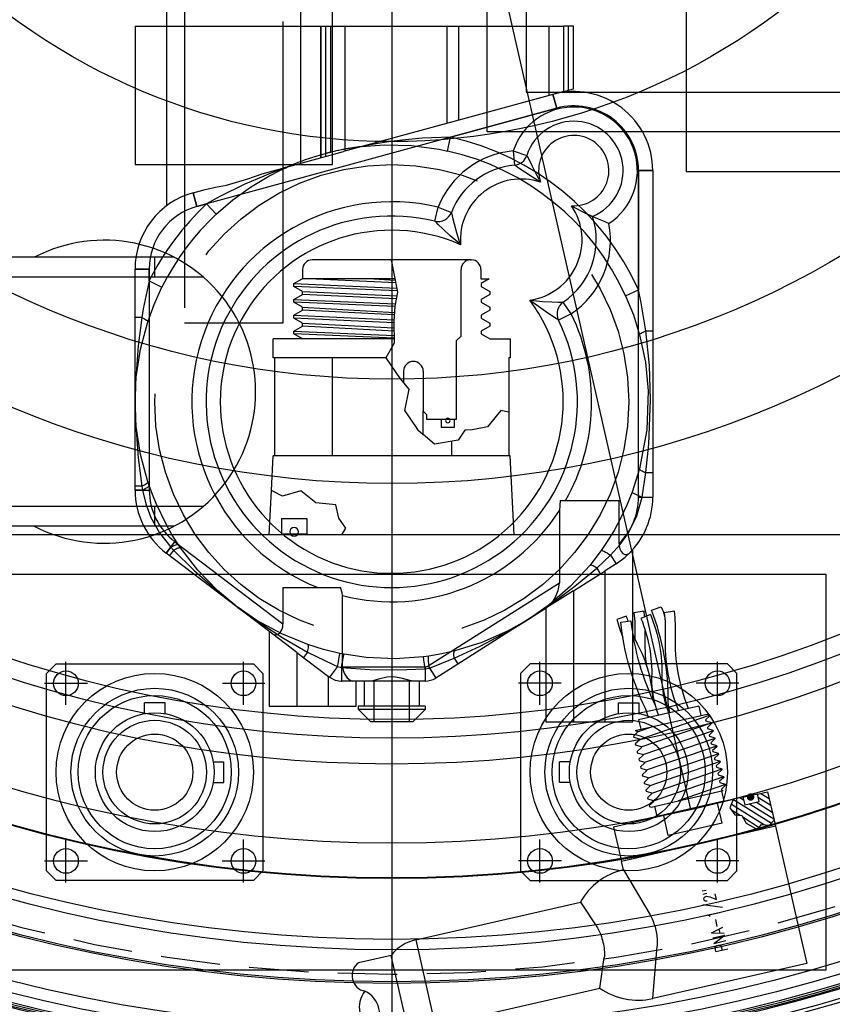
# Model space of a CAD drawing. Extents: x -135 to 10, y 84 to 175.
# Tile 5 of 53: x -110.57 to -105.43, y 138.03 to 144.26. Entities that reach past the tile are written whole.
import ezdxf
from ezdxf.enums import TextEntityAlignment as Align

# ---------------------------------------------------------------- set-up
doc = ezdxf.new("R2010")
doc.units = 0
doc.header["$LTSCALE"] = 1.5
doc.header["$MEASUREMENT"] = 0
doc.linetypes.add('HIDDEN', pattern=[0.375, 0.25, -0.125])
doc.linetypes.add('SLDHIDDEN0', pattern=[1.905, 1.27, -0.635])
doc.layers.get('0').update_dxf_attribs({"linetype": 'CONTINUOUS'})
for name, color, linetype in [('ANTENNA', 2, 'CONTINUOUS'), ('DEVICE_TRACKPOINT', 212, 'CONTINUOUS'), ('HULL', 7, 'CONTINUOUS'), ('J_BOX_AFT', 171, 'CONTINUOUS'), ('J_BOX_FORW', 11, 'CONTINUOUS'), ('PNA_1_2', 6, 'CONTINUOUS'), ('SENSOR_C', 132, 'CONTINUOUS'), ('SPHERE_AFT', 7, 'CONTINUOUS'), ('STATION1', 134, 'CONTINUOUS'), ('STATION10', 60, 'CONTINUOUS'), ('STATION11', 70, 'CONTINUOUS'), ('STATION12', 50, 'CONTINUOUS'), ('STATION13', 90, 'CONTINUOUS'), ('STATION14', 100, 'CONTINUOUS'), ('STATION15', 110, 'CONTINUOUS'), ('STATION2', 136, 'CONTINUOUS'), ('STATION3', 138, 'CONTINUOUS'), ('STATION4', 140, 'CONTINUOUS'), ('STATION5', 142, 'CONTINUOUS'), ('STATION6', 144, 'CONTINUOUS'), ('STATION7', 146, 'CONTINUOUS'), ('STATION8', 150, 'CONTINUOUS'), ('STATION9', 201, 'CONTINUOUS'), ('V_BAND_COMPRESSION', 6, 'CONTINUOUS'), ('V_BAND_TENSION', 5, 'CONTINUOUS')]:
    doc.layers.add(name, color=color, linetype=linetype)
doc.styles.add('RDIM', font='romand', dxfattribs={"width": 0.75, "height": 0.1})

# ---------------------------------------------------------------- blocks, each defined once
blk = doc.blocks.new('*X3')
at = {"color": 0}
for p, q in [((3.457, 8.6277), (3.5004, 8.6711)), ((3.4796, 8.6061), (3.5446, 8.6711)), ((3.505, 8.5431), (3.6329, 8.6711)), ((3.505, 8.5873), (3.5887, 8.6711)), ((3.4556, 8.4496), (3.6561, 8.6501)), ((3.4813, 8.4311), (3.6557, 8.6054)), ((3.5763, 8.4819), (3.6642, 8.5697)), ((3.453, 8.4911), (3.4729, 8.5111)), ((3.5169, 8.4224), (3.5628, 8.4684))]:
    blk.add_line(p, q, dxfattribs=at)

msp = doc.modelspace()

# ---------------------------------------------------------------- linework, layer by layer
for p, q in [((-108.2183, 157.3672), (-108.2183, 137.7286)), ((-108.2183, 147.5479), (-106.3268, 139.261))]:
    msp.add_line(p, q)
msp.add_circle((-108.2183, 147.5479), 9.8193)
at = {"layer": 'ANTENNA', "linetype": 'SLDHIDDEN0'}
for p, q in [((-109.6433, 145.3393), (-109.6433, 143.3393)), ((-108.7933, 143.3393), (-108.7933, 145.3393)), ((-109.6433, 144.3393), (-109.6433, 143.3393)), ((-109.5308, 144.3393), (-109.5308, 142.3393)), ((-108.9058, 142.3393), (-108.9058, 144.3393)), ((-108.7933, 143.3476), (-108.7933, 144.3393)), ((-108.6683, 144.2143), (-108.6683, 143.3817)), ((-108.6648, 143.3827), (-108.6648, 144.2143)), ((-108.6379, 144.2143), (-108.6379, 143.4092)), ((-108.6048, 143.4176), (-108.6048, 144.2143)), ((-108.5933, 143.3393), (-108.5933, 144.2143)), ((-108.5129, 143.4373), (-108.5129, 144.2143)), ((-107.8683, 143.6004), (-107.8683, 144.2143)), ((-107.2237, 144.2143), (-107.2237, 143.7766)), ((-107.0987, 143.8108), (-107.0987, 144.2143)), ((-107.1744, 143.6968), (-107.1981, 143.7836)), ((-107.8457, 143.5133), (-107.1744, 143.6968)), ((-107.8652, 143.4255), (-107.8457, 143.5133)), ((-108.5133, 143.4241), (-108.5133, 143.4373)), ((-108.5133, 143.4373), (-108.5133, 143.4373)), ((-108.8237, 143.3393), (-108.5228, 143.4215)), ((-108.6375, 143.4093), (-108.6375, 143.3902)), ((-106.6563, 143.3013), (-106.6563, 142.5474)), ((-106.6563, 143.3013), (-106.5663, 143.3013)), ((-109.4514, 143.0744), (-109.4751, 143.1612)), ((-109.4514, 143.0744), (-109.3906, 143.091)), ((-109.3906, 143.091), (-109.3291, 143.0253)), ((-109.7533, 142.6789), (-109.8433, 142.6789)), ((-109.7533, 142.6041), (-109.7533, 142.6789)), ((-109.7533, 142.6041), (-109.6727, 142.564)), ((-106.7382, 142.5102), (-106.6563, 142.5474)), ((-109.8008, 142.3726), (-109.8433, 142.3726)), ((-109.5308, 142.3393), (-109.2183, 142.3393)), ((-109.2183, 142.3393), (-108.9058, 142.3393)), ((-106.6095, 142.2874), (-106.5663, 142.2874)), ((-106.6497, 141.4147), (-106.6968, 141.2686)), ((-106.6344, 141.237), (-106.6095, 141.3912)), ((-106.6095, 141.3912), (-106.5663, 141.3912)), ((-109.7547, 141.3103), (-109.7627, 141.334)), ((-109.8008, 141.306), (-109.8433, 141.306)), ((-109.7966, 141.281), (-109.8433, 141.281)), ((-109.8008, 141.306), (-109.7966, 141.281)), ((-106.6344, 141.237), (-106.5663, 141.237)), ((-109.5547, 140.9149), (-109.5688, 140.9355)), ((-109.6174, 140.92), (-109.6456, 140.8827)), ((-109.6, 140.9015), (-109.6257, 140.8676)), ((-109.6174, 140.92), (-109.6, 140.9015)), ((-106.8928, 140.8991), (-106.9653, 140.8045)), ((-106.9213, 140.7874), (-106.8332, 140.8688)), ((-106.7988, 140.8146), (-106.8683, 140.7706)), ((-106.8332, 140.8688), (-106.7988, 140.8146)), ((-107.0683, 140.644), (-106.8683, 140.7706)), ((-106.9213, 140.7874), (-106.8985, 140.7514)), ((-106.8683, 139.8143), (-106.8683, 140.7706)), ((-107.0683, 140.644), (-107.2203, 140.5478)), ((-107.0683, 140.644), (-107.0683, 139.8143)), ((-108.8183, 140.2545), (-108.9703, 140.3699)), ((-108.8183, 140.2545), (-108.8183, 139.9143)), ((-108.8183, 140.2545), (-108.6183, 140.1026)), ((-108.7506, 140.2564), (-108.7763, 140.2226)), ((-108.5201, 140.2426), (-108.5474, 140.248)), ((-107.9847, 140.2311), (-108.0181, 140.2266)), ((-107.98, 140.1551), (-107.8225, 140.2169)), ((-107.8225, 140.2169), (-107.7998, 140.181)), ((-108.5618, 140.1648), (-108.6124, 140.0982)), ((-108.5618, 140.1648), (-108.5368, 140.1584)), ((-108.5368, 140.1584), (-108.5368, 140.0727)), ((-108.007, 140.15), (-107.98, 140.1551)), ((-108.007, 140.15), (-108.007, 140.0727)), ((-107.98, 140.1551), (-107.9402, 140.0921)), ((-108.6183, 139.9143), (-108.6183, 140.1026)), ((-108.6124, 140.0982), (-108.6183, 140.1026)), ((-108.4662, 140.0727), (-108.5368, 140.0727)), ((-108.3308, 140.0727), (-108.3308, 139.8143)), ((-108.1058, 139.8143), (-108.1058, 140.0727))]:
    msp.add_line(p, q, dxfattribs=at)
at = {"layer": 'ANTENNA', "linetype": 'CONTINUOUS'}
for p, q in [((-108.5933, 144.2143), (-108.5933, 144.3393)), ((-109.8433, 144.2143), (-109.8433, 143.3393)), ((-109.8433, 144.2143), (-107.7937, 144.2143)), ((-107.7937, 144.2143), (-107.1283, 144.2143)), ((-107.7937, 143.6208), (-107.7937, 144.2143)), ((-107.0683, 144.2143), (-107.1283, 144.2143)), ((-107.1283, 143.8027), (-107.1283, 144.2143)), ((-107.0683, 143.8191), (-107.0683, 144.2143)), ((-107.1283, 143.8027), (-107.7937, 143.6208)), ((-107.1283, 143.8027), (-107.0683, 143.8191)), ((-107.1981, 143.7836), (-107.1744, 143.6968)), ((-107.1744, 143.6968), (-109.4514, 143.0744)), ((-107.7937, 143.6208), (-108.5228, 143.4215)), ((-107.449, 143.426), (-107.3634, 143.3981)), ((-107.449, 143.426), (-107.441, 143.3364)), ((-109.8433, 143.3393), (-108.5933, 143.3393)), ((-109.6433, 143.3393), (-109.6433, 143.0826)), ((-109.0383, 143.2806), (-108.8237, 143.3393)), ((-106.6563, 141.237), (-106.6563, 143.3013)), ((-106.5663, 143.3013), (-106.6563, 143.3013)), ((-106.5663, 143.3013), (-106.5663, 141.237)), ((-109.4751, 143.1612), (-109.3983, 143.1822)), ((-109.4751, 143.1612), (-109.4514, 143.0744)), ((-107.9457, 142.9822), (-107.9249, 143.0698)), ((-107.9249, 143.0698), (-107.8411, 143.0369)), ((-109.8433, 141.281), (-109.8433, 142.6789)), ((-109.8433, 142.6789), (-109.7533, 142.6789)), ((-109.7533, 142.6789), (-109.7533, 141.281)), ((-107.0821, 142.3955), (-107.1326, 142.47)), ((-107.0821, 142.3955), (-107.1629, 142.3559)), ((-109.8433, 141.281), (-109.7533, 141.281)), ((-107.1518, 141.2143), (-107.157, 141.1508)), ((-107.1518, 141.2143), (-106.7795, 141.2143)), ((-106.7795, 140.944), (-106.7795, 141.2143)), ((-106.6563, 141.237), (-106.5663, 141.237)), ((-107.157, 141.1508), (-107.157, 140.6944)), ((-109.6456, 140.8827), (-109.5912, 140.9544)), ((-109.5912, 140.9544), (-108.907, 140.4349)), ((-108.9703, 140.3699), (-109.6456, 140.8827)), ((-106.6933, 139.8143), (-106.6933, 140.9024)), ((-107.9883, 140.1682), (-107.157, 140.6944)), ((-108.907, 140.6643), (-108.907, 140.4349)), ((-108.907, 140.6643), (-108.5437, 140.6643)), ((-108.5295, 140.1627), (-108.5295, 140.6132)), ((-107.2203, 140.5478), (-107.9402, 140.0921)), ((-107.2433, 140.5332), (-107.2433, 139.8143)), ((-108.9933, 140.3874), (-108.9933, 139.9143)), ((-108.5295, 140.1627), (-108.007, 140.1627)), ((-108.007, 140.1627), (-108.007, 140.0727)), ((-107.9883, 140.1682), (-107.9402, 140.0921)), ((-108.007, 140.0727), (-108.4662, 140.0727)), ((-108.4433, 139.9143), (-108.4433, 140.0727)), ((-108.3933, 140.0727), (-108.3933, 139.9143)), ((-108.0433, 139.9143), (-108.0433, 140.0727)), ((-108.9933, 139.9143), (-108.7183, 139.9143)), ((-108.7183, 139.9143), (-108.4433, 139.9143)), ((-108.4308, 139.9143), (-108.4308, 139.8943)), ((-108.0058, 139.9143), (-108.4308, 139.9143)), ((-108.4308, 139.8943), (-108.0058, 139.8943)), ((-108.4308, 139.8943), (-108.3508, 139.8143)), ((-108.0858, 139.8143), (-108.0058, 139.8943)), ((-108.0058, 139.8943), (-108.0058, 139.9143)), ((-108.0858, 139.8143), (-108.3508, 139.8143)), ((-107.2433, 139.8143), (-106.9683, 139.8143)), ((-106.9683, 139.8143), (-106.6933, 139.8143))]:
    msp.add_line(p, q, dxfattribs=at)
at = {"layer": 'ANTENNA', "linetype": 'SLDHIDDEN0', "flags": 128}
for points in [[(-107.8457, 143.5133), (-108.0256, 143.5058), (-108.1514, 143.4939), (-108.2358, 143.4829), (-108.2922, 143.4743), (-108.3297, 143.4681), (-108.3547, 143.4636), (-108.3713, 143.4606), (-108.3822, 143.4585), (-108.3895, 143.4571), (-108.3963, 143.4558), (-108.3985, 143.4554), (-108.3996, 143.4552), (-108.3998, 143.4551)], [(-108.4063, 143.4534), (-108.3795, 143.4563), (-108.3236, 143.4608), (-108.264, 143.4636), (-108.0931, 143.4593), (-107.9183, 143.4363), (-107.8652, 143.4255)], [(-108.6648, 143.4017), (-108.6642, 143.4019), (-108.6584, 143.4035), (-108.647, 143.4067), (-108.6308, 143.411), (-108.6113, 143.416), (-108.6048, 143.4176)], [(-108.6376, 143.4092), (-108.6378, 143.4092), (-108.6375, 143.4093)], [(-108.8839, 143.3228), (-108.8843, 143.3226), (-108.8858, 143.3221), (-108.89, 143.3206), (-108.9088, 143.3139), (-108.9885, 143.2837), (-109.1484, 143.2158), (-109.3057, 143.1381), (-109.3906, 143.091)], [(-109.3291, 143.0253), (-109.2236, 143.1159), (-109.1127, 143.196), (-108.9963, 143.2659), (-108.9257, 143.3022), (-108.8897, 143.3191), (-108.8775, 143.3246)], [(-109.7533, 142.6041), (-109.7911, 142.4281), (-109.8008, 142.3726)], [(-109.7627, 142.3446), (-109.7223, 142.4545), (-109.6727, 142.564)], [(-106.7382, 142.5102), (-106.6891, 142.3892), (-106.6497, 142.2638)], [(-106.6095, 142.2874), (-106.6388, 142.4647), (-106.6563, 142.5474)], [(-109.8008, 142.3726), (-109.8238, 142.1937), (-109.841, 141.9601), (-109.8432, 141.8507), (-109.8433, 141.841), (-109.8433, 141.8393)], [(-109.8008, 142.3726), (-109.7919, 142.3683), (-109.7839, 142.3642), (-109.7771, 142.3602), (-109.7715, 142.3564), (-109.7672, 142.3529), (-109.7642, 142.3497), (-109.7627, 142.3469), (-109.7627, 142.3446)], [(-109.8433, 141.8393), (-109.8433, 141.8409), (-109.8433, 141.8449), (-109.8358, 141.9951), (-109.8087, 142.1725), (-109.7627, 142.3446)], [(-106.6497, 142.2638), (-106.6494, 142.2658), (-106.6477, 142.2682), (-106.6445, 142.2708), (-106.6399, 142.2738), (-106.634, 142.277), (-106.6269, 142.2803), (-106.6187, 142.2838), (-106.6095, 142.2874)], [(-106.6497, 142.2638), (-106.6127, 142.0896), (-106.5947, 141.9083), (-106.6029, 141.6626), (-106.6497, 141.4147)], [(-106.6095, 141.3912), (-106.5908, 141.5703), (-106.5798, 141.8516), (-106.5879, 142.0695), (-106.6095, 142.2874)], [(-109.8433, 141.8393), (-109.8433, 141.8376), (-109.8432, 141.8279), (-109.841, 141.7184), (-109.8238, 141.4848), (-109.8008, 141.306)], [(-109.7627, 141.334), (-109.8087, 141.506), (-109.8358, 141.6834), (-109.8433, 141.8336), (-109.8433, 141.8376), (-109.8433, 141.8393)], [(-106.6497, 141.4147), (-106.6494, 141.4127), (-106.6477, 141.4104), (-106.6445, 141.4077), (-106.6399, 141.4048), (-106.634, 141.4016), (-106.6269, 141.3982), (-106.6187, 141.3947), (-106.6095, 141.3912)], [(-109.8008, 141.306), (-109.7919, 141.3102), (-109.7839, 141.3143), (-109.7771, 141.3183), (-109.7715, 141.3221), (-109.7672, 141.3256), (-109.7642, 141.3288), (-109.7627, 141.3316), (-109.7627, 141.334)], [(-109.7966, 141.281), (-109.7869, 141.2855), (-109.7783, 141.2899), (-109.7708, 141.2941), (-109.7646, 141.2981), (-109.7598, 141.3018), (-109.7565, 141.3051), (-109.7548, 141.3079), (-109.7547, 141.3103)], [(-109.5688, 140.9355), (-109.6077, 140.9966), (-109.6444, 141.0604), (-109.7102, 141.1954), (-109.7336, 141.2524), (-109.7547, 141.3103)], [(-109.7966, 141.281), (-109.7749, 141.1936), (-109.7421, 141.1079), (-109.6878, 141.0103), (-109.6174, 140.92)], [(-106.6968, 141.2686), (-106.7302, 141.1864), (-106.7684, 141.1055), (-106.8114, 141.026), (-106.859, 140.9487), (-106.8928, 140.8991)], [(-106.6968, 141.2686), (-106.696, 141.267), (-106.693, 141.2644), (-106.6877, 141.2612), (-106.6802, 141.2572), (-106.6709, 141.2527), (-106.6599, 141.2477), (-106.6477, 141.2424), (-106.6344, 141.237)], [(-106.8332, 140.8688), (-106.7728, 140.9357), (-106.7203, 141.0109), (-106.6681, 141.1184), (-106.6344, 141.237)], [(-109.6174, 140.92), (-109.608, 140.9249), (-109.5992, 140.9291), (-109.5913, 140.9325), (-109.5844, 140.935), (-109.5786, 140.9366), (-109.574, 140.9372), (-109.5707, 140.9369), (-109.5688, 140.9355)], [(-109.6, 140.9015), (-109.5913, 140.906), (-109.5832, 140.9098), (-109.5759, 140.9128), (-109.5694, 140.915), (-109.564, 140.9163), (-109.5597, 140.9167), (-109.5566, 140.9162), (-109.5547, 140.9149)], [(-109.6, 140.9015), (-109.4716, 140.7749), (-109.2958, 140.62), (-109.21, 140.552), (-109.2023, 140.5461), (-109.201, 140.5451)], [(-109.201, 140.5451), (-109.2023, 140.5461), (-109.2055, 140.5485), (-109.3206, 140.6453), (-109.4455, 140.7742), (-109.5547, 140.9149)], [(-106.8928, 140.8991), (-106.8909, 140.8998), (-106.8871, 140.899), (-106.8815, 140.8969), (-106.8742, 140.8935), (-106.8655, 140.8888), (-106.8556, 140.8831), (-106.8447, 140.8763), (-106.8332, 140.8688)], [(-106.7988, 140.8146), (-106.7412, 140.8571), (-106.7055, 140.8908), (-106.6938, 140.9035), (-106.6948, 140.9024)], [(-106.9653, 140.8045), (-107.0861, 140.6737), (-107.2215, 140.5559), (-107.3444, 140.4692), (-107.3478, 140.4671), (-107.3492, 140.4662)], [(-107.3492, 140.4662), (-107.3477, 140.4671), (-107.3395, 140.4723), (-107.2483, 140.5328), (-107.06, 140.6722), (-106.9213, 140.7874)], [(-106.9213, 140.7874), (-106.9296, 140.7926), (-106.9373, 140.7971), (-106.9444, 140.8007), (-106.9506, 140.8035), (-106.9559, 140.8052), (-106.9601, 140.806), (-106.9633, 140.8058), (-106.9653, 140.8045)], [(-109.201, 140.5451), (-109.1997, 140.5441), (-109.1919, 140.5382), (-109.1034, 140.4739), (-108.9069, 140.3462), (-108.7506, 140.2564)], [(-108.7498, 140.3037), (-108.9147, 140.3711), (-109.0724, 140.4568), (-109.1965, 140.5417), (-109.1997, 140.5441), (-109.201, 140.5451)], [(-107.8225, 140.2169), (-107.6591, 140.293), (-107.4525, 140.4035), (-107.3588, 140.4601), (-107.3506, 140.4653), (-107.3492, 140.4662)], [(-107.3492, 140.4662), (-107.3505, 140.4653), (-107.3539, 140.4632), (-107.4848, 140.3892), (-107.6492, 140.3172), (-107.8192, 140.264)], [(-108.7506, 140.2564), (-108.7485, 140.2661), (-108.747, 140.2749), (-108.7461, 140.2828), (-108.7457, 140.2895), (-108.7459, 140.2951), (-108.7467, 140.2993), (-108.748, 140.3022), (-108.7498, 140.3037)], [(-108.7506, 140.2564), (-108.5893, 140.1771), (-108.5618, 140.1648)], [(-108.5474, 140.248), (-108.6495, 140.2725), (-108.7498, 140.3037)], [(-107.8192, 140.264), (-107.9009, 140.2456), (-107.9847, 140.2311)], [(-107.8225, 140.2169), (-107.8237, 140.2267), (-107.8244, 140.2356), (-107.8247, 140.2435), (-107.8245, 140.2503), (-107.8238, 140.2558), (-107.8227, 140.26), (-107.8212, 140.2627), (-107.8192, 140.264)], [(-108.5618, 140.1648), (-108.5585, 140.1812), (-108.5555, 140.1969), (-108.5528, 140.2112), (-108.5505, 140.2237), (-108.5488, 140.2339), (-108.5477, 140.2416), (-108.5472, 140.2463), (-108.5474, 140.248)], [(-108.5368, 140.1584), (-108.5337, 140.1751), (-108.5306, 140.191), (-108.5278, 140.2055), (-108.5253, 140.2182), (-108.5232, 140.2286), (-108.5216, 140.2363), (-108.5206, 140.241), (-108.5201, 140.2426)], [(-108.0181, 140.2266), (-108.1977, 140.2144), (-108.3798, 140.2223), (-108.5201, 140.2426)], [(-108.007, 140.15), (-108.009, 140.1656), (-108.0109, 140.1802), (-108.0127, 140.1934), (-108.0144, 140.2049), (-108.0158, 140.2142), (-108.0169, 140.2211), (-108.0177, 140.2253), (-108.0181, 140.2266)], [(-107.98, 140.1551), (-107.982, 140.1704), (-107.9836, 140.1848), (-107.9849, 140.1979), (-107.9857, 140.2092), (-107.9861, 140.2185), (-107.9861, 140.2253), (-107.9856, 140.2296), (-107.9847, 140.2311)], [(-108.5368, 140.1584), (-108.3572, 140.1463), (-108.1823, 140.1437), (-108.007, 140.15)], [(-108.6124, 140.0982), (-108.6079, 140.0949), (-108.5755, 140.0788), (-108.5415, 140.0728), (-108.5368, 140.0727)], [(-108.0822, 140.0727), (-108.1033, 140.0754), (-108.1498, 140.0886), (-108.2055, 140.1), (-108.249, 140.0978), (-108.3012, 140.0843), (-108.3468, 140.0732), (-108.3544, 140.0727)]]:
    msp.add_lwpolyline(points, dxfattribs=at)
at = {"layer": 'ANTENNA', "linetype": 'CONTINUOUS', "flags": 128}
for points in [[(-107.3634, 143.3981), (-107.3616, 143.3944), (-107.357, 143.385), (-107.3474, 143.3652), (-107.3303, 143.329), (-107.3053, 143.2784), (-107.2767, 143.2286), (-107.2764, 143.2282)], [(-107.2764, 143.2282), (-107.2768, 143.2285), (-107.3278, 143.2603), (-107.3767, 143.2914), (-107.4111, 143.3147), (-107.4292, 143.3277), (-107.4376, 143.3338), (-107.441, 143.3364)], [(-109.3983, 143.1822), (-109.3338, 143.1964), (-109.2644, 143.2103), (-109.1284, 143.2505), (-109.0383, 143.2806)], [(-107.0803, 143.0793), (-107.0799, 143.079), (-107.0208, 143.0473), (-106.9839, 143.0291), (-106.9626, 143.0189), (-106.9518, 143.0139), (-106.9479, 143.0121)], [(-107.8411, 143.0369), (-107.8404, 143.0338), (-107.8385, 143.0255), (-107.8338, 143.0058), (-107.8238, 142.9652), (-107.8087, 142.9101), (-107.7907, 142.8543), (-107.783, 142.8335), (-107.7828, 142.833)], [(-106.8434, 142.9661), (-106.8438, 142.9663), (-106.8792, 142.9815), (-106.9088, 142.9944), (-106.9325, 143.0051), (-106.9437, 143.0102), (-106.9479, 143.0121)], [(-107.7828, 142.833), (-107.7832, 142.8334), (-107.8006, 142.8482), (-107.8478, 142.8897), (-107.893, 142.931), (-107.9237, 142.9604), (-107.9379, 142.9744), (-107.9436, 142.9801), (-107.9457, 142.9822)], [(-107.1629, 142.3559), (-107.1655, 142.3575), (-107.1723, 142.3618), (-107.189, 142.3725), (-107.2244, 142.3961), (-107.2747, 142.4311), (-107.3255, 142.4681), (-107.3438, 142.4818), (-107.3442, 142.4821)], [(-107.3442, 142.4821), (-107.3437, 142.4821), (-107.3218, 142.4791), (-107.2634, 142.4737), (-107.2062, 142.4711), (-107.1645, 142.4702), (-107.1442, 142.47), (-107.1357, 142.47), (-107.1326, 142.47)], [(-106.7795, 140.944), (-106.779, 140.9313), (-106.7749, 140.9099), (-106.766, 140.8915), (-106.7553, 140.8802), (-106.7433, 140.8738), (-106.73, 140.8728), (-106.7162, 140.88)], [(-107.2203, 140.5478), (-107.2055, 140.5629), (-107.1841, 140.5983), (-107.1652, 140.6452), (-107.1579, 140.6796), (-107.157, 140.6944)], [(-108.5295, 140.6132), (-108.5313, 140.6312), (-108.5405, 140.6583), (-108.5437, 140.6643)], [(-108.9703, 140.3699), (-108.9542, 140.3647), (-108.9378, 140.3694), (-108.9246, 140.3801), (-108.9138, 140.3975), (-108.9084, 140.4164), (-108.907, 140.4349)], [(-108.5295, 140.1627), (-108.5261, 140.1387), (-108.5175, 140.1178), (-108.5001, 140.0934), (-108.4813, 140.0777), (-108.4662, 140.0727)]]:
    msp.add_lwpolyline(points, dxfattribs=at)
at = {"layer": 'ANTENNA', "linetype": 'SLDHIDDEN0'}
msp.add_circle((-108.2183, 141.8393), 1.5, dxfattribs=at)
at = {"layer": 'ANTENNA', "linetype": 'CONTINUOUS'}
for centre, radius, start, end in [((-107.0663, 143.3013), 0.5, 0, 105.28863), ((-107.0663, 143.3013), 0.4025, 303.6203, 161.952), ((-107.0663, 143.3013), 0.41, 0, 105.28863), ((-107.0663, 143.3013), 0.3125, 292.25996, 161.952), ((-107.0663, 143.3013), 0.2225, 266.39063, 199.18167), ((-107.399, 142.8632), 0.565, 95.07769, 158.55846), ((-107.449, 143.426), 0.09, 275.07769, 341.952), ((-107.399, 142.8632), 0.475, 95.07769, 158.55846), ((-107.399, 142.8632), 0.385, 71.4403, 184.49902), ((-109.3433, 142.6789), 0.5, 105.28863, 180), ((-109.3433, 142.6789), 0.41, 105.28863, 180), ((-108.2183, 141.8393), 1.265, 76.58826, 248.25684), ((-107.399, 142.8632), 0.385, 278.17191, 34.132), ((-108.2183, 141.8393), 1.175, 76.58826, 26.08268), ((-107.9249, 143.0698), 0.09, 256.58826, 338.55846), ((-107.399, 142.8632), 0.475, 304.11248, 18.26513), ((-107.399, 142.8632), 0.565, 304.11248, 10.49462), ((-108.2183, 141.8393), 1.085, 66.33557, 36.33537), ((-107.0821, 142.3955), 0.09, 124.11248, 206.08268), ((-108.2183, 141.8393), 1.265, 330.39148, 26.08268), ((-109.3433, 141.281), 0.5, 180, 232.78869), ((-109.3433, 141.281), 0.41, 180, 232.78869), ((-107.0663, 141.237), 0.41, 314.37729, 0), ((-107.0663, 141.237), 0.5, 314.43369, 0), ((-108.2183, 141.8393), 1.265, 255.75606, 327.02794), ((-108.007, 140.1977), 0.035, 270, 302.33294), ((-108.007, 140.1977), 0.125, 270, 302.33294)]:
    msp.add_arc(centre, radius, start, end, dxfattribs=at)
at = {"layer": 'ANTENNA', "linetype": 'SLDHIDDEN0'}
for centre, radius, start, end in [((-107.0663, 143.3013), 0.41, 0, 105.28863), ((-108.2183, 141.8393), 1.715, 24.38564, 77.45195), ((-108.2183, 141.8393), 1.625, 100.45982, 104.94965), ((-108.2183, 141.8393), 1.625, 96.64508, 100.45982), ((-108.2183, 141.8393), 1.625, 24.38564, 77.45195), ((-108.2183, 141.8393), 1.625, 105.94891, 113.93217), ((-108.2183, 141.8393), 1.715, 133.12531, 153.51405), ((-109.3433, 142.6789), 0.41, 105.28863, 180), ((-108.2183, 141.8393), 1.625, 133.12531, 153.51405)]:
    msp.add_arc(centre, radius, start, end, dxfattribs=at)
at = {"layer": 'DEVICE_TRACKPOINT'}
for p in [(-106.3554, 151.7938), (-103.3554, 143.2938)]:
    msp.add_line(p, (-106.3554, 143.2938), dxfattribs=at)
at = {"layer": 'HULL'}
for radius in [10.5, 10.25]:
    msp.add_circle((-108.2183, 147.5479), radius, dxfattribs=at)
at = {"layer": 'J_BOX_AFT'}
for p, q in [((-107.6166, 151.5479), (-107.6166, 143.5479)), ((-107.3666, 151.2979), (-107.3666, 143.7979)), ((-107.3666, 143.7979), (-101.8666, 143.7979)), ((-107.6166, 143.5479), (-101.6166, 143.5479))]:
    msp.add_line(p, q, dxfattribs=at)
at = {"layer": 'J_BOX_FORW'}
for p, q in [((-108.7168, 142.7368), (-108.7228, 142.7368)), ((-107.7198, 142.7368), (-108.7168, 142.7368)), ((-107.7198, 142.7368), (-107.7138, 142.7368)), ((-108.8383, 142.5868), (-108.7863, 142.6168)), ((-108.1981, 142.6168), (-108.7863, 142.6168)), ((-108.7828, 142.6768), (-108.7828, 142.6168)), ((-107.7798, 142.2548), (-107.7798, 142.6768)), ((-107.6538, 142.6768), (-107.6538, 142.6168)), ((-107.6538, 142.6168), (-107.6013, 142.6168)), ((-107.6013, 142.6168), (-107.6533, 142.5868)), ((-108.8383, 142.5685), (-108.8383, 142.5868)), ((-108.7833, 142.5368), (-108.8383, 142.5685)), ((-107.6533, 142.5868), (-107.6533, 142.5685)), ((-107.6533, 142.5685), (-107.5983, 142.5368)), ((-108.8383, 142.4868), (-108.7833, 142.5185)), ((-108.7833, 142.5185), (-108.7833, 142.5368)), ((-107.5983, 142.5185), (-107.6533, 142.4868)), ((-107.5983, 142.5368), (-107.5983, 142.5185)), ((-108.8383, 142.4685), (-108.8383, 142.4868)), ((-108.7833, 142.4368), (-108.8383, 142.4685)), ((-108.7833, 142.4185), (-108.7833, 142.4368)), ((-107.6533, 142.4868), (-107.6533, 142.4685)), ((-107.6533, 142.4685), (-107.5983, 142.4368)), ((-107.5983, 142.4368), (-107.5983, 142.4185)), ((-108.8383, 142.3868), (-108.7833, 142.4185)), ((-108.8383, 142.3685), (-108.8383, 142.3868)), ((-108.7833, 142.3368), (-108.8383, 142.3685)), ((-107.5983, 142.4185), (-107.6533, 142.3868)), ((-107.6533, 142.3868), (-107.6533, 142.3685)), ((-107.6533, 142.3685), (-107.5983, 142.3368)), ((-108.8383, 142.2868), (-108.7833, 142.3185)), ((-108.7833, 142.3185), (-108.7833, 142.3368)), ((-107.5983, 142.3185), (-107.6533, 142.2868)), ((-107.5983, 142.3368), (-107.5983, 142.3185)), ((-108.8383, 142.2685), (-108.8383, 142.2868)), ((-108.7833, 142.2368), (-108.8383, 142.2685)), ((-107.8083, 142.2263), (-107.7798, 142.2548)), ((-107.6533, 142.2868), (-107.6533, 142.2685)), ((-107.6533, 142.2685), (-107.5983, 142.2368)), ((-108.2039, 142.2368), (-108.9683, 142.2368)), ((-108.9683, 142.1168), (-108.9683, 142.2368)), ((-107.8083, 141.7298), (-107.8083, 142.2263)), ((-107.5983, 142.2368), (-107.4683, 142.2368)), ((-107.4683, 142.2368), (-107.4683, 142.1168)), ((-108.2561, 142.1168), (-108.9683, 142.1168)), ((-108.9597, 142.1168), (-108.9597, 141.4968)), ((-108.5964, 142.1168), (-108.5964, 141.4968)), ((-107.4768, 142.1168), (-107.4768, 141.7745)), ((-107.4683, 142.1168), (-107.4768, 142.1168)), ((-108.1442, 142.032), (-108.1442, 141.9592)), ((-108.0192, 142.032), (-108.0192, 141.7798)), ((-108.0192, 141.6325), (-108.0192, 141.7798)), ((-108.0192, 141.7798), (-107.9992, 141.7598)), ((-107.9992, 141.7598), (-107.9992, 141.7298)), ((-107.4768, 141.7745), (-107.4768, 141.4968)), ((-107.9992, 141.7298), (-107.9058, 141.7298)), ((-107.8208, 141.7298), (-107.8083, 141.7298)), ((-107.8401, 141.5888), (-107.8401, 141.4968)), ((-108.9792, 141.279), (-108.9683, 141.4968)), ((-107.4683, 141.4968), (-108.9683, 141.4968)), ((-107.4433, 140.9968), (-107.4683, 141.4968)), ((-108.9933, 140.9968), (-108.9792, 141.279)), ((-108.9166, 141.1008), (-108.7567, 141.1008)), ((-108.9166, 141.1008), (-108.9166, 140.9968)), ((-108.7567, 141.1008), (-108.7567, 140.9968)), ((-105.2183, 140.9968), (-111.2183, 140.9968)), ((-108.9166, 140.9968), (-108.9933, 140.9968)), ((-108.5348, 140.9968), (-108.7567, 140.9968)), ((-107.4433, 140.9968), (-108.5348, 140.9968)), ((-105.4683, 140.7468), (-110.9683, 140.7468)), ((-105.4683, 138.2468), (-105.4683, 140.7468)), ((-110.2802, 139.9232), (-110.2802, 140.1942)), ((-109.1563, 139.9232), (-109.1563, 140.1942)), ((-107.2802, 139.9232), (-107.2802, 140.1942)), ((-106.1563, 139.9232), (-106.1563, 140.1942)), ((-110.4157, 140.0587), (-110.1447, 140.0587)), ((-109.2905, 140.0587), (-109.0208, 140.0587)), ((-107.146, 140.0587), (-107.4157, 140.0587)), ((-106.0208, 140.0587), (-106.2918, 140.0587)), ((-110.2802, 138.7993), (-110.2802, 139.0703)), ((-109.1563, 138.7993), (-109.1563, 139.0703)), ((-107.2802, 138.7993), (-107.2802, 139.0703)), ((-106.1563, 138.7993), (-106.1563, 139.0703)), ((-110.4157, 138.9348), (-110.1447, 138.9348)), ((-109.2918, 138.9348), (-109.0208, 138.9348)), ((-107.1447, 138.9348), (-107.4157, 138.9348)), ((-106.0208, 138.9348), (-106.2918, 138.9348)), ((-110.9683, 138.2468), (-105.4683, 138.2468))]:
    msp.add_line(p, q, dxfattribs=at)
at = {"layer": 'J_BOX_FORW', "color": 5}
for p, q in [((-108.2219, 142.7368), (-108.1813, 142.532)), ((-108.193, 142.5907), (-108.7436, 142.6168)), ((-108.3313, 142.6168), (-108.1966, 142.609)), ((-108.8383, 142.5868), (-108.1867, 142.559)), ((-108.1831, 142.5406), (-108.8383, 142.5685)), ((-108.7833, 142.5368), (-108.186, 142.5087)), ((-108.1896, 142.4906), (-108.7833, 142.5185)), ((-108.1813, 142.532), (-108.1989, 142.4443)), ((-108.8383, 142.4868), (-108.1959, 142.4594)), ((-108.199, 142.4413), (-108.8383, 142.4685)), ((-108.7833, 142.4368), (-108.2011, 142.405)), ((-108.1989, 142.4443), (-108.2044, 142.3496)), ((-108.8383, 142.3868), (-108.2039, 142.3578)), ((-108.2043, 142.3396), (-108.8383, 142.3685)), ((-108.2021, 142.3889), (-108.7833, 142.4185)), ((-108.7833, 142.3368), (-108.2042, 142.3074)), ((-108.2041, 142.2859), (-108.7833, 142.3185)), ((-108.2044, 142.3496), (-108.2038, 142.2094)), ((-108.8383, 142.2868), (-108.204, 142.259)), ((-108.204, 142.2407), (-108.8383, 142.2685)), ((-108.2038, 142.2094), (-108.2564, 142.1182)), ((-108.2564, 142.1182), (-108.1658, 141.9849)), ((-108.1658, 141.9849), (-108.1097, 141.9183)), ((-108.1097, 141.9183), (-108.1378, 141.7851)), ((-108.1378, 141.7851), (-108.0999, 141.7298)), ((-107.5278, 141.7851), (-107.6119, 141.6799)), ((-107.4768, 141.7745), (-107.5278, 141.7851)), ((-108.0999, 141.7298), (-108.0546, 141.6638)), ((-107.9058, 141.7298), (-107.9058, 141.6778)), ((-107.9058, 141.7298), (-107.8208, 141.7298)), ((-107.8208, 141.6778), (-107.8208, 141.7298)), ((-108.0546, 141.6638), (-108.0536, 141.6623)), ((-108.0536, 141.6623), (-108.0192, 141.6325)), ((-107.9485, 141.5711), (-108.0192, 141.6325)), ((-107.9058, 141.6778), (-107.8208, 141.6778)), ((-107.7556, 141.6588), (-107.7977, 141.5957)), ((-107.7101, 141.6623), (-107.7556, 141.6588)), ((-107.6119, 141.6799), (-107.7101, 141.6623)), ((-107.7977, 141.5957), (-107.9485, 141.5711)), ((-108.909, 141.2414), (-108.9792, 141.279)), ((-108.7941, 141.2768), (-108.909, 141.2414)), ((-108.6998, 141.2001), (-108.7941, 141.2768)), ((-108.5731, 141.1883), (-108.6998, 141.2001)), ((-108.5525, 141.1028), (-108.5731, 141.1883)), ((-108.5083, 141.0408), (-108.5525, 141.1028)), ((-108.9166, 141.0048), (-108.7567, 141.0048)), ((-108.5348, 140.9968), (-108.5083, 141.0408))]:
    msp.add_line(p, q, dxfattribs=at)
at = {"layer": 'J_BOX_FORW', "color": 7}
for p, q in [((-109.6533, 139.9342), (-109.7833, 139.9342)), ((-109.7833, 139.8671), (-109.7833, 139.9342)), ((-109.6533, 139.8671), (-109.6533, 139.9342)), ((-106.7833, 139.9342), (-106.6533, 139.9342)), ((-106.7833, 139.8671), (-106.7833, 139.9342)), ((-106.6533, 139.8671), (-106.6533, 139.9342)), ((-109.348, 139.5618), (-109.2808, 139.5618)), ((-109.2808, 139.4318), (-109.2808, 139.5618)), ((-107.1557, 139.4318), (-107.1557, 139.5618)), ((-107.0886, 139.5618), (-107.1557, 139.5618)), ((-109.348, 139.4318), (-109.2808, 139.4318)), ((-107.0886, 139.4318), (-107.1557, 139.4318))]:
    msp.add_line(p, q, dxfattribs=at)
at = {"layer": 'J_BOX_FORW'}
for points in [[(-109.0933, 138.8118), (-110.3432, 138.8118), (-110.4032, 138.8718), (-110.4032, 140.1217), (-110.3432, 140.1817), (-109.0933, 140.1817), (-109.0333, 140.1217), (-109.0333, 138.8718)], [(-107.3432, 138.8118), (-106.0933, 138.8118), (-106.0333, 138.8718), (-106.0333, 140.1217), (-106.0933, 140.1817), (-107.3432, 140.1817), (-107.4032, 140.1217), (-107.4032, 138.8718)]]:
    msp.add_lwpolyline(points, close=True, dxfattribs=at)
for centre, radius in [((-110.2802, 140.0587), 0.078), ((-109.1563, 140.0587), 0.078), ((-107.2802, 140.0587), 0.078), ((-106.1563, 140.0587), 0.078), ((-109.7183, 139.4968), 0.6249), ((-106.7183, 139.4968), 0.6249), ((-109.7183, 139.4968), 0.2411), ((-106.7183, 139.4968), 0.2411), ((-110.2802, 138.9348), 0.078), ((-109.1563, 138.9348), 0.078), ((-107.2802, 138.9348), 0.078), ((-106.1563, 138.9348), 0.078)]:
    msp.add_circle(centre, radius, dxfattribs=at)
at = {"layer": 'J_BOX_FORW', "color": 7}
for centre, radius in [((-109.7183, 139.4968), 0.5305), ((-106.7183, 139.4968), 0.5305), ((-109.7183, 139.4968), 0.4845), ((-106.7183, 139.4968), 0.4845), ((-109.7183, 139.4968), 0.376), ((-109.7183, 139.4968), 0.3278), ((-106.7183, 139.4968), 0.376), ((-106.7183, 139.4968), 0.3278)]:
    msp.add_circle(centre, radius, dxfattribs=at)
at = {"layer": 'J_BOX_FORW'}
for centre, radius, start, end in [((-108.7228, 142.6768), 0.06, 90, 180), ((-107.7198, 142.6768), 0.06, 90, 180), ((-107.7138, 142.6768), 0.06, 0, 90), ((-108.0817, 142.032), 0.0625, 0, 180)]:
    msp.add_arc(centre, radius, start, end, dxfattribs=at)
at = {"layer": 'J_BOX_FORW', "color": 7}
for centre, radius, start, end in [((-107.8633, 141.7209), 0.0144, 0, 180), ((-107.8633, 141.7209), 0.0144, 180, 0), ((-108.8366, 141.0171), 0.0275, 0, 180), ((-108.8366, 141.0171), 0.0275, 180, 0)]:
    msp.add_arc(centre, radius, start, end, dxfattribs=at)
at = {"layer": 'PNA_1_2', "color": 2}
msp.add_line((-106.581, 140.4944), (-106.6417, 140.4688), dxfattribs=at)
at = {"layer": 'PNA_1_2'}
for p, q in [((-106.2758, 139.9137), (-106.656, 139.827)), ((-106.2758, 139.9137), (-106.2624, 139.8552)), ((-106.6788, 139.7602), (-106.2225, 139.8644)), ((-106.656, 139.827), (-106.6427, 139.7685)), ((-106.5771, 139.2757), (-106.1208, 139.3799)), ((-106.1304, 139.3777), (-106.1157, 139.3133)), ((-106.0563, 139.3228), (-106.8143, 139.1498)), ((-106.1157, 139.3133), (-106.0544, 139.3273)), ((-106.0544, 139.3273), (-105.9963, 139.3406)), ((-105.9963, 139.3406), (-105.9847, 139.2899)), ((-105.9027, 139.3578), (-105.9954, 139.3367)), ((-105.9027, 139.3578), (-105.8394, 139.3723)), ((-105.8921, 139.311), (-105.9027, 139.3578)), ((-105.8394, 139.3723), (-105.7985, 139.1934)), ((-106.1157, 139.3133), (-106.6592, 139.1893)), ((-106.5545, 139.2809), (-106.5398, 139.2165)), ((-106.1276, 139.1731), (-106.1566, 139.2999)), ((-105.9847, 139.2899), (-105.8921, 139.311)), ((-106.4682, 139.0954), (-106.4971, 139.2222)), ((-105.7985, 139.1934), (-105.7897, 139.1549)), ((-106.8143, 139.1498), (-106.7647, 138.9324)), ((-105.7897, 139.1549), (-106.7647, 138.9324)), ((-106.6583, 139.1854), (-106.6592, 139.1893)), ((-106.1276, 139.1731), (-106.4682, 139.0954)), ((-105.7897, 139.1549), (-105.6542, 138.5611)), ((-106.1046, 139.083), (-106.7647, 138.9324)), ((-106.7524, 138.8787), (-106.7647, 138.9324)), ((-106.7524, 138.8787), (-106.5838, 138.5933)), ((-108.0669, 138.4361), (-107.0247, 138.674)), ((-107.0247, 138.674), (-106.916, 138.5116)), ((-105.6542, 138.5611), (-105.5917, 138.2872)), ((-108.0669, 138.4361), (-107.943, 137.8931)), ((-106.5666, 138.0647), (-106.5385, 138.3951)), ((-108.2228, 138.3381), (-108.429, 138.291)), ((-108.126, 137.9138), (-108.2228, 138.3381)), ((-106.9008, 138.131), (-106.8732, 138.3245)), ((-105.5917, 138.2872), (-106.5666, 138.0647)), ((-107.943, 137.8931), (-106.9008, 138.131))]:
    msp.add_line(p, q, dxfattribs=at)
at = {"layer": 'PNA_1_2', "color": 5}
for p, q in [((-106.6521, 139.7034), (-106.2069, 139.8563)), ((-106.6633, 139.7521), (-106.5622, 139.7868)), ((-106.1958, 139.8075), (-106.641, 139.6546)), ((-106.1847, 139.7588), (-106.6299, 139.6059)), ((-106.1736, 139.71), (-106.6187, 139.5571)), ((-106.1624, 139.6613), (-106.6076, 139.5084)), ((-106.1513, 139.6125), (-106.5965, 139.4597)), ((-106.1402, 139.5638), (-106.5854, 139.4109)), ((-106.1291, 139.5151), (-106.5742, 139.3622)), ((-106.1179, 139.4663), (-106.5631, 139.3134)), ((-106.1068, 139.4176), (-106.4064, 139.3147))]:
    msp.add_line(p, q, dxfattribs=at)
at = {"layer": 'PNA_1_2', "color": 2}
for points in [[(-106.6175, 140.479, 0.008345), (-106.621, 140.514), (-106.6852, 140.5036, -0.036328), (-106.6795, 140.36, 0.004321), (-106.68, 140.3397, 0.10862)], [(-106.4579, 139.8722, -0.02647), (-106.4679, 139.9401, 0.09378), (-106.5738, 140.5221), (-106.5122, 140.5429, -0.009311), (-106.4912, 140.4849)], [(-106.3394, 139.8992, -0.106497), (-106.4226, 140.3585, 0.037086), (-106.429, 140.5147), (-106.4932, 140.5042, -0.036328), (-106.4875, 140.3606, 0.104138), (-106.4036, 139.8846, 0.10862)], [(-106.7226, 140.4509, -0.010537), (-106.7316, 140.4832), (-106.7935, 140.4631, 0.034303), (-106.756, 140.351, -0.145402)], [(-106.5938, 139.8412, 0.024407), (-106.6108, 139.8956, -0.086938), (-106.7688, 140.4448), (-106.7043, 140.4533, 0.087699), (-106.5509, 139.9212)], [(-106.6409, 140.4691, -0.103828), (-106.5734, 140.0962, 0.105479), (-106.5291, 139.8559, 0.119089)], [(-106.581, 140.4944, -0.104061), (-106.5084, 140.0944, 0.110849), (-106.4647, 139.8706, -21.363612)], [(-106.6036, 140.1619, -0.044372), (-106.6145, 140.3579, 0.008457), (-106.614, 140.3935)], [(-106.6931, 140.369, 0.021098), (-106.6643, 140.3083, -0.108024), (-106.5661, 139.953, -0.145402)]]:
    msp.add_lwpolyline(points, format="xyb", dxfattribs=at)
at = {"layer": 'PNA_1_2'}
for points in [[(-106.2225, 139.8644), (-106.2077, 139.8598), (-106.2061, 139.8527), (-106.2321, 139.8286), (-106.2304, 139.8215), (-106.1966, 139.8111), (-106.195, 139.804), (-106.2209, 139.7799), (-106.2193, 139.7728), (-106.1855, 139.7623), (-106.1839, 139.7552), (-106.2098, 139.7312), (-106.2082, 139.724), (-106.1744, 139.7136), (-106.1727, 139.7065), (-106.1987, 139.6824), (-106.1971, 139.6753), (-106.1632, 139.6649), (-106.1616, 139.6577), (-106.1876, 139.6337), (-106.1859, 139.6265), (-106.1521, 139.6161), (-106.1505, 139.609), (-106.1764, 139.5849), (-106.1748, 139.5778), (-106.141, 139.5674), (-106.1394, 139.5602), (-106.1653, 139.5362), (-106.1637, 139.529), (-106.1299, 139.5186), (-106.1282, 139.5115), (-106.1542, 139.4874), (-106.1526, 139.4803), (-106.1187, 139.4699), (-106.1171, 139.4627), (-106.1431, 139.4387), (-106.1414, 139.4316), (-106.1076, 139.4211), (-106.106, 139.414), (-106.1319, 139.3899), (-106.1303, 139.3828), (-106.1208, 139.3799)], [(-106.6788, 139.7602), (-106.6641, 139.7557), (-106.6624, 139.7486), (-106.6884, 139.7245), (-106.6868, 139.7174), (-106.6529, 139.7069), (-106.6513, 139.6998), (-106.6773, 139.6757), (-106.6756, 139.6686), (-106.6418, 139.6582), (-106.6402, 139.6511), (-106.6661, 139.627), (-106.6645, 139.6199), (-106.6307, 139.6095), (-106.6291, 139.6023), (-106.655, 139.5783), (-106.6534, 139.5711), (-106.6196, 139.5607), (-106.6179, 139.5536), (-106.6439, 139.5295), (-106.6423, 139.5224), (-106.6084, 139.512), (-106.6068, 139.5048), (-106.6328, 139.4808), (-106.6311, 139.4736), (-106.5973, 139.4632), (-106.5957, 139.4561), (-106.6216, 139.432), (-106.62, 139.4249), (-106.5862, 139.4145), (-106.5846, 139.4073), (-106.6105, 139.3833), (-106.6089, 139.3762), (-106.5751, 139.3657), (-106.5734, 139.3586), (-106.5994, 139.3345), (-106.5977, 139.3274), (-106.5639, 139.317), (-106.5623, 139.3099), (-106.5882, 139.2858), (-106.5866, 139.2787), (-106.5771, 139.2757)]]:
    msp.add_lwpolyline(points, dxfattribs=at)
at = {"layer": 'PNA_1_2', "color": 5}
msp.add_lwpolyline([(-106.0544, 139.3273), (-106.0777, 139.2718), (-106.0468, 139.2277), (-106.0021, 139.2227), (-105.9757, 139.1738), (-105.9039, 139.1333), (-105.8772, 139.1659), (-105.8267, 139.1604), (-105.7985, 139.1934)], dxfattribs=at)
at = {"layer": 'PNA_1_2', "color": 7, "const_width": 0.0232}
msp.add_lwpolyline([(-105.9499, 139.3508, 1), (-105.9445, 139.3274, 1)], format="xyb", close=True, dxfattribs=at)
at = {"layer": 'PNA_1_2'}
for points in [[(-106.5838, 138.5933, -0.018437), (-106.5753, 138.5777, -0.058944), (-106.5468, 138.4974, -0.058944), (-106.5377, 138.4128, -0.018437), (-106.5385, 138.3951, -0.106651)], [(-106.916, 138.5116, -0.02169), (-106.9112, 138.5039, -0.040276), (-106.8959, 138.4698, -0.02956), (-106.8817, 138.421, -0.02956), (-106.8733, 138.3708, -0.040276), (-106.8723, 138.3335, -0.02169), (-106.8732, 138.3245, -0.24613)]]:
    msp.add_lwpolyline(points, format="xyb", dxfattribs=at)
for centre, radius, start, end in [((-106.6595, 138.4717), 0.4175, 102.85714, 151.01613), ((-108.0049, 138.1646), 0.2785, 102.85714, 141.48198), ((-108.3694, 138.21), 0.1005, 126.327, 259.38729), ((-108.2662, 138.0104), 0.158, 140.35765, 245.35663), ((-108.4538, 137.9676), 0.158, 320.35765, 65.35663), ((-106.6595, 138.4717), 0.4175, 234.69815, 282.85714)]:
    msp.add_arc(centre, radius, start, end, dxfattribs=at)
at = {"layer": 'SENSOR_C'}
for p, q in [((-109.5953, 142.753), (-112.1283, 142.753)), ((-109.7203, 142.753), (-109.7203, 142.628)), ((-109.4113, 142.628), (-112.0033, 142.628)), ((-109.4113, 141.178), (-112.0033, 141.178)), ((-109.7203, 141.178), (-109.7203, 141.053)), ((-109.5953, 141.053), (-112.1283, 141.053))]:
    msp.add_line(p, q, dxfattribs=at)
msp.add_arc((-110.0383, 141.903), 0.9585, 242.47417, 117.52583, dxfattribs=at)
at = {"layer": 'SPHERE_AFT'}
for radius in [8.5, 8]:
    msp.add_circle((-108.2183, 147.5479), radius, dxfattribs=at)
at = {"layer": 'STATION1'}
msp.add_circle((-108.2183, 147.5479), 5.5659, dxfattribs=at)
at = {"layer": 'STATION10'}
msp.add_circle((-108.2183, 147.5479), 9.8298, dxfattribs=at)
at = {"layer": 'STATION11'}
msp.add_circle((-108.2183, 147.5479), 9.3876, dxfattribs=at)
at = {"layer": 'STATION12'}
msp.add_circle((-108.2183, 147.5479), 8.7246, dxfattribs=at)
at = {"layer": 'STATION13'}
msp.add_circle((-108.2183, 147.5479), 7.7189, dxfattribs=at)
at = {"layer": 'STATION14'}
msp.add_circle((-108.2183, 147.5479), 6.2258, dxfattribs=at)
at = {"layer": 'STATION15'}
msp.add_circle((-108.2183, 147.5479), 4.0631, dxfattribs=at)
at = {"layer": 'STATION2'}
msp.add_circle((-108.2183, 147.5479), 7.8359, dxfattribs=at)
at = {"layer": 'STATION3'}
msp.add_circle((-108.2183, 147.5479), 9.175, dxfattribs=at)
at = {"layer": 'STATION4'}
msp.add_circle((-108.2183, 147.5479), 9.8959, dxfattribs=at)
at = {"layer": 'STATION5'}
msp.add_circle((-108.2183, 147.5479), 10.1976, dxfattribs=at)
at = {"layer": 'STATION6'}
msp.add_circle((-108.2183, 147.5479), 10.2462, dxfattribs=at)
at = {"layer": 'STATION7'}
msp.add_circle((-108.2183, 147.5479), 10.2462, dxfattribs=at)
at = {"layer": 'STATION8'}
msp.add_circle((-108.2183, 147.5479), 10.2344, dxfattribs=at)
msp.add_circle((-108.2183, 147.5479), 10.2344, dxfattribs=at)
at = {"layer": 'STATION9'}
msp.add_circle((-108.2183, 147.5479), 10.1048, dxfattribs=at)
at = {"layer": 'V_BAND_COMPRESSION'}
for radius in [9.8073, 9.7473, 9.6732, 9.3773, 9.1091, 8.7197]:
    msp.add_circle((-108.2183, 147.5479), radius, dxfattribs=at)
at = {"layer": 'V_BAND_COMPRESSION', "linetype": 'HIDDEN'}
msp.add_circle((-108.2183, 147.5479), 9.332, dxfattribs=at)
at = {"layer": 'V_BAND_TENSION'}
for radius, start, end in [(9.917, 183.61335, 356.38665), (9.837, 183.64278, 356.35722), (10.5, 187.7574, 352.26956), (10.4375, 187.75442, 352.26658)]:
    msp.add_arc((-108.2183, 147.5479), radius, start, end, dxfattribs=at)

# ---------------------------------------------------------------- block references
at = {"layer": 'PNA_1_2', "rotation": 282.8571428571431}
msp.add_blockref('*X3', (-115.0623, 140.8131), dxfattribs=at)

# ---------------------------------------------------------------- texts
at = {"layer": 'PNA_1_2', "style": 'RDIM', "width": 0.75}
msp.add_text('PNA-1/2"', height=0.0778, rotation=102.85714, dxfattribs=at).set_placement((-106.1677, 138.564), align=Align.MIDDLE)

doc.saveas('drawing.dxf')
